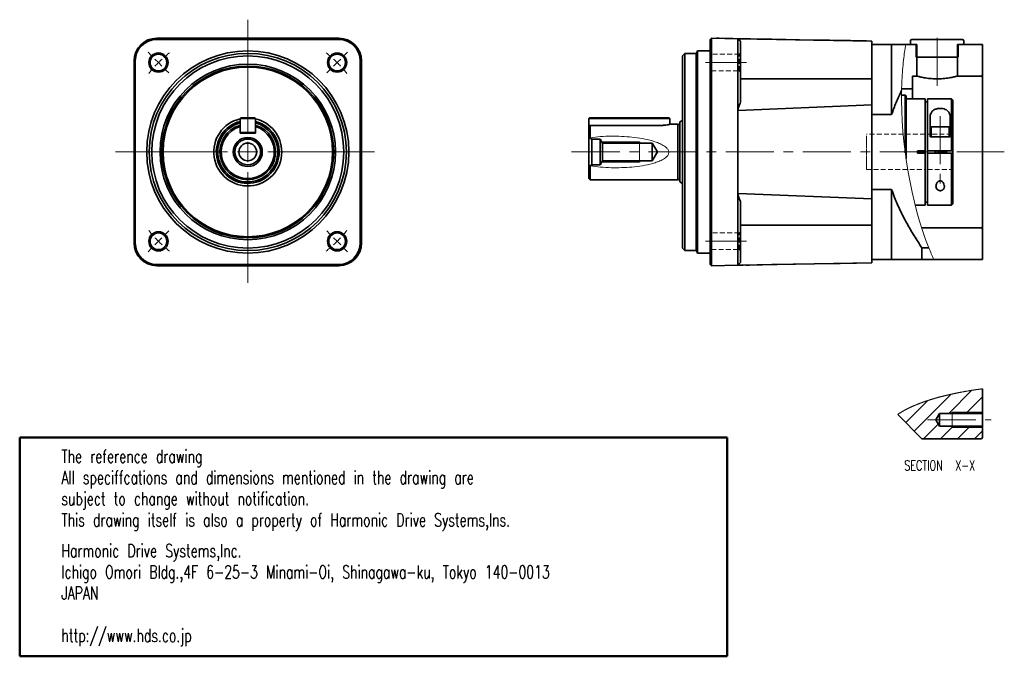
# Model space of a CAD drawing. Header units: millimetres. Extents: x 13 to 615, y 13 to 268.
# Tile 1 of 2: x 13 to 402, y 13 to 265. Entities that reach past the tile are written whole.
import ezdxf

# ---------------------------------------------------------------- set-up
doc = ezdxf.new("R2010")
doc.units = ezdxf.units.MM
doc.header["$LTSCALE"] = 1.5
doc.linetypes.add('CENTERX2', pattern=[20.32, 12.7, -2.54, 2.54, -2.54])
doc.linetypes.add('HIDDEN', pattern=[1.905, 1.27, -0.635])
doc.layers.add('注記', color=190, linetype='Continuous')
doc.styles.add('SLDTEXTSTYLE2', font='TXT', dxfattribs={"width": 0.7, "bigfont": 'bigfont'})

# ---------------------------------------------------------------- blocks, each defined once
blk = doc.blocks.new('SW_NOTE_0_2')
at = {"layer": '注記', "color": 0, "attachment_point": 1, "style": 'SLDTEXTSTYLE2'}
for s, insert, char_height in [('Harmonic Drive Systems,Inc.', (0, 6.65), 5.1594), ('Ichigo Omori Bldg.,4F 6-25-3 Minami-Oi, Shinagawa-ku, Tokyo 140-0013', (0, -1.73), 5.1594), ('JAPAN', (0, -10.11), 5.159), ('http://www.hds.co.jp', (0, -26.87), 5.1594)]:
    blk.add_mtext(s, dxfattribs=dict(at, insert=insert, char_height=char_height))
blk = doc.blocks.new('SW_NOTE_0_3')
at = {"layer": '注記', "color": 0, "char_height": 5.1594, "attachment_point": 1, "style": 'SLDTEXTSTYLE2'}
for s, insert in [('The reference drawing', (0, 6.65)), ('All speciffcations and dimensions mentioned in the drawing are', (0, -1.73)), ('subject to change without notification.', (0, -10.11)), ('This drawing itself is also a property of Harmonic Drive Systems,Ins.', (0, -18.49))]:
    blk.add_mtext(s, dxfattribs=dict(at, insert=insert))
blk = doc.blocks.new('SW_CENTERMARKSYMBOL_0')
at = {"color": 0, "linetype": 'Continuous', "lineweight": 18}
for p, q in [((0, 8), (0, 52.32)), ((0, 0), (0, 4)), ((-8, 0), (-52.37, 0)), ((0, 0), (-4, 0)), ((0, 0), (0, -4)), ((0, 0), (4, 0)), ((8, 0), (50.08, 0)), ((0, -8), (0, -51.8))]:
    blk.add_line(p, q, dxfattribs=at)
blk = doc.blocks.new('SW_CENTERMARKSYMBOL_1')
at = {"color": 0, "linetype": 'Continuous', "lineweight": 18}
for p, q in [((-2.83, 2.83), (-4.1, 4.1)), ((73.54, 2.83), (74.81, 4.1)), ((0, 0), (-1.41, 1.41)), ((0, 0), (1.41, -1.41)), ((70.71, 0), (69.3, -1.41)), ((70.71, 0), (72.12, 1.41)), ((2.83, -2.83), (4.1, -4.1)), ((67.88, -2.83), (66.61, -4.1)), ((0, -70.71), (1.41, -69.3)), ((2.83, -67.88), (4.1, -66.61)), ((67.88, -67.88), (66.61, -66.61)), ((70.71, -70.71), (69.3, -69.3)), ((-2.83, -73.54), (-4.1, -74.81)), ((0, -70.71), (-1.41, -72.12)), ((70.71, -70.71), (72.12, -72.12)), ((73.54, -73.54), (74.81, -74.81))]:
    blk.add_line(p, q, dxfattribs=at)
at = {"color": 0, "linetype": 'Continuous', "lineweight": 0}
for start, end in [(135, 137.2918), (132.7082, 135), (128.3537, 130.4163), (49.5837, 51.6463), (45, 47.2918), (42.7082, 45), (139.5837, 141.6463), (38.3537, 40.4163), (218.3537, 220.4163), (222.7082, 225), (315, 317.2918), (319.5837, 321.6463), (225, 227.2918), (229.5837, 231.6463), (308.3537, 310.4163), (312.7082, 315)]:
    blk.add_arc((35.36, -35.36), 50, start, end, dxfattribs=at)
blk = doc.blocks.new('SW_HATCH_0')
at = {"color": 0, "linetype": 'Continuous', "lineweight": 18}
for p, q in [((-4.21, 16), (-13.36, 6.84)), ((-21.74, 11.93), (-30.42, 3.26)), ((-12.51, 14.43), (-27.05, -0.11)), ((0, 13.47), (-6.63, 6.84)), ((-17.51, 2.69), (-23.36, -3.16)), ((-11.63, 1.84), (-16.63, -3.16)), ((-4.89, 1.84), (-9.89, -3.16)), ((0, 0), (-3.16, -3.16))]:
    blk.add_line(p, q, dxfattribs=at)

msp = doc.modelspace()

# ---------------------------------------------------------------- linework, layer by layer
at = {"color": 7, "linetype": 'Continuous', "lineweight": 35}
for p, q in [((138.94, 257.39), (66.94, 257.39)), ((79.94, 257.4), (125.94, 257.4)), ((285.91, 256.89), (286.41, 257.39)), ((286.41, 257.39), (286.41, 248.39)), ((286.41, 257.38), (296.9, 257.2)), ((288.41, 257.4), (288.41, 257.35)), ((288.41, 257.4), (289.41, 257.38)), ((289.41, 257.38), (293.81, 257.3)), ((293.81, 257.3), (294.81, 257.29)), ((294.81, 257.29), (294.81, 257.24)), ((297.91, 256.18), (296.9, 257.2)), ((296.95, 257.2), (349.91, 256.28)), ((138.94, 256.89), (66.94, 256.89)), ((285.91, 248.39), (285.91, 256.89)), ((349.91, 251.6), (349.91, 255.9)), ((349.91, 254.89), (357.71, 254.89)), ((357.71, 254.89), (357.71, 227.18)), ((367.71, 254.89), (363.32, 254.89)), ((365.21, 256.39), (365.21, 254.89)), ((365.21, 254.89), (367.36, 254.89)), ((385.71, 256.89), (365.71, 256.89)), ((367.36, 254.89), (367.36, 250.19)), ((367.71, 242.39), (367.71, 254.89)), ((383.71, 254.89), (383.71, 242.39)), ((393.71, 254.89), (383.71, 254.89)), ((384.06, 250.19), (384.06, 254.89)), ((384.06, 254.89), (386.21, 254.89)), ((386.21, 254.89), (386.21, 256.39)), ((393.71, 254.89), (393.71, 242.89)), ((275.91, 251.39), (274.91, 250.39)), ((274.91, 212.39), (274.91, 250.39)), ((280.41, 251.39), (275.91, 251.39)), ((275.91, 212.39), (275.91, 251.39)), ((280.91, 252.39), (280.41, 251.39)), ((280.41, 212.39), (280.41, 251.39)), ((285.91, 252.39), (280.91, 252.39)), ((280.91, 212.39), (280.91, 252.39)), ((349.91, 251.6), (349.91, 248.71)), ((367.66, 249.89), (370.71, 249.89)), ((370.71, 249.89), (380.71, 249.89)), ((380.71, 249.89), (383.76, 249.89)), ((57.94, 248.39), (57.94, 176.39)), ((58.44, 248.39), (58.44, 176.39)), ((147.44, 176.39), (147.44, 248.39)), ((147.94, 176.39), (147.94, 248.39)), ((285.91, 176.39), (285.91, 248.39)), ((286.41, 176.39), (286.41, 248.39)), ((296.9, 228.87), (296.9, 248.2)), ((297.91, 248.2), (297.91, 232.05)), ((349.91, 248.71), (349.91, 246.87)), ((349.91, 246.87), (349.91, 241.32)), ((365.91, 242.39), (367.71, 242.39)), ((365.91, 237.39), (365.91, 242.39)), ((383.71, 242.39), (393.21, 242.39)), ((393.71, 242.89), (393.21, 242.39)), ((393.71, 242.89), (393.71, 181.89)), ((349.91, 241.35), (297.91, 241.35)), ((349.91, 241.35), (349.91, 240.08)), ((349.91, 232.67), (349.91, 240.08)), ((363.11, 234.89), (361.62, 234.89)), ((361.66, 237.39), (365.91, 237.39)), ((363.41, 234.59), (363.11, 234.89)), ((363.11, 211.98), (363.11, 234.89)), ((363.41, 234.59), (363.41, 209.79)), ((365.91, 233.39), (365.91, 237.39)), ((296.93, 228.84), (349.91, 230.97)), ((349.91, 230.97), (349.91, 230.99)), ((349.91, 230.96), (349.91, 230.97)), ((349.91, 230.96), (349.91, 230.92)), ((349.91, 193.86), (349.91, 230.92)), ((361.63, 232.24), (361.63, 232.24)), ((370.91, 233.39), (363.41, 233.39)), ((370.91, 233.39), (370.91, 212.89)), ((371.91, 232.19), (370.91, 232.19)), ((381.41, 233.39), (371.91, 233.39)), ((371.91, 233.39), (371.91, 212.89)), ((381.91, 232.89), (381.41, 233.39)), ((381.41, 212.89), (381.41, 233.39)), ((381.91, 232.89), (381.91, 212.89)), ((296.9, 228.83), (296.84, 228.83)), ((296.9, 228.84), (296.9, 228.87)), ((296.9, 228.83), (296.9, 228.84)), ((296.91, 228.83), (296.9, 228.83)), ((296.9, 228.81), (296.9, 228.83)), ((296.9, 196.01), (296.9, 228.77)), ((296.91, 228.86), (296.93, 228.84)), ((296.93, 228.84), (296.91, 228.83)), ((296.91, 228.83), (296.94, 228.83)), ((357.71, 227.18), (349.91, 227.18)), ((372.91, 218.39), (372.91, 225.99)), ((380.91, 225.99), (380.91, 218.39)), ((99.94, 225.64), (100.19, 225.89)), ((105.94, 225.64), (99.94, 225.64)), ((99.94, 225.64), (99.94, 220.14)), ((99.94, 219.89), (99.94, 222.45)), ((100.19, 225.89), (105.69, 225.89)), ((105.69, 225.89), (105.94, 225.64)), ((105.94, 225.64), (105.94, 220.14)), ((105.94, 219.89), (105.94, 222.45)), ((238.16, 225.89), (237.91, 225.64)), ((266.91, 225.64), (237.91, 225.64)), ((237.91, 225.64), (237.91, 222.45)), ((237.91, 217.97), (237.91, 222.45)), ((238.16, 225.89), (266.91, 225.89)), ((266.91, 222.92), (238.41, 222.92)), ((238.41, 222.91), (238.41, 218.04)), ((266.91, 225.89), (269.66, 225.89)), ((269.91, 225.64), (266.91, 225.64)), ((266.91, 222.91), (266.91, 222.92)), ((269.91, 225.64), (269.66, 225.89)), ((269.91, 223.35), (269.91, 225.64)), ((273.13, 223.39), (270.04, 223.39)), ((273.39, 223.31), (273.13, 223.39)), ((273.13, 212.39), (273.13, 223.39)), ((274.91, 224.84), (273.91, 224.26)), ((273.91, 212.39), (273.91, 224.26)), ((373.3, 222.19), (373.3, 218.39)), ((373.5, 222.39), (376.91, 222.39)), ((376.91, 222.39), (380.32, 222.39)), ((380.52, 218.39), (380.52, 222.19)), ((99.94, 220.14), (105.94, 220.14)), ((100.19, 219.89), (99.94, 220.14)), ((99.94, 219.89), (105.94, 219.89)), ((105.94, 220.14), (105.69, 219.89)), ((380.91, 218.39), (372.91, 218.39)), ((237.91, 217.97), (237.91, 206.96)), ((238.15, 218), (239.04, 217.49)), ((239.04, 217.49), (239.04, 207.29)), ((239.04, 217.49), (242.41, 217.49)), ((242.41, 217.49), (242.41, 207.29)), ((242.41, 217.49), (243.34, 215.89)), ((243.34, 208.89), (243.34, 215.89)), ((243.34, 215.89), (262.91, 215.89)), ((262.91, 215.89), (262.91, 208.89)), ((262.91, 215.89), (265.02, 212.39)), ((265.02, 212.39), (262.91, 208.89)), ((273.13, 201.39), (273.13, 212.39)), ((273.91, 200.52), (273.91, 212.39)), ((274.91, 174.39), (274.91, 212.39)), ((275.91, 173.39), (275.91, 212.39)), ((280.41, 173.39), (280.41, 212.39)), ((280.91, 172.39), (280.91, 212.39)), ((367.91, 212.89), (367.91, 211.89)), ((370.91, 212.89), (367.91, 212.89)), ((370.91, 211.89), (367.91, 211.89)), ((370.12, 212.89), (370.12, 211.89)), ((370.91, 212.89), (370.91, 212.39)), ((370.91, 212.39), (370.91, 211.89)), ((370.91, 211.89), (370.91, 191.39)), ((381.41, 212.89), (371.91, 212.89)), ((371.91, 212.89), (371.91, 212.39)), ((371.91, 212.39), (371.91, 211.89)), ((371.91, 211.89), (371.91, 191.39)), ((381.41, 211.89), (371.91, 211.89)), ((374.91, 212.89), (374.91, 211.89)), ((378.91, 211.89), (378.91, 212.89)), ((381.91, 212.89), (381.41, 212.89)), ((381.41, 191.39), (381.41, 211.89)), ((381.41, 211.89), (381.91, 211.89)), ((381.91, 211.89), (381.91, 212.89)), ((381.91, 211.89), (381.91, 191.89)), ((237.91, 201.89), (237.91, 206.96)), ((239.04, 207.29), (238.34, 206.89)), ((238.41, 206.88), (238.41, 201.39)), ((242.41, 207.29), (239.04, 207.29)), ((243.34, 208.89), (242.41, 207.29)), ((262.91, 208.89), (243.34, 208.89)), ((237.91, 201.89), (238.41, 201.39)), ((238.41, 201.39), (273.13, 201.39)), ((273.13, 201.39), (273.39, 201.47)), ((273.91, 200.52), (274.91, 199.94)), ((296.9, 195.95), (296.84, 195.95)), ((296.9, 195.95), (296.9, 195.98)), ((296.9, 195.94), (296.9, 195.95)), ((296.91, 195.95), (296.9, 195.95)), ((296.9, 195.91), (296.9, 195.94)), ((296.9, 176.58), (296.9, 195.91)), ((296.91, 195.95), (296.93, 195.94)), ((296.94, 195.95), (296.91, 195.95)), ((296.93, 195.94), (296.91, 195.93)), ((296.93, 195.94), (349.91, 193.81)), ((349.91, 197.6), (357.71, 197.6)), ((357.71, 197.6), (357.71, 169.89)), ((365.82, 196.54), (365.82, 196.54)), ((297.91, 192.74), (297.91, 176.58)), ((349.91, 193.86), (349.91, 193.83)), ((349.91, 193.81), (349.91, 193.83)), ((349.91, 193.79), (349.91, 193.81)), ((349.91, 184.7), (349.91, 192.12)), ((367.04, 191.39), (370.91, 191.39)), ((371.91, 192.59), (370.91, 192.59)), ((371.91, 191.39), (381.41, 191.39)), ((381.41, 191.39), (381.91, 191.89)), ((297.91, 183.43), (349.91, 183.43)), ((349.91, 184.7), (349.91, 183.43)), ((349.91, 183.47), (349.91, 177.91)), ((393.21, 182.39), (369.61, 182.39)), ((393.21, 182.39), (393.71, 181.89)), ((393.71, 181.89), (393.71, 169.89)), ((285.91, 167.89), (285.91, 176.39)), ((286.41, 176.39), (286.41, 167.39)), ((349.91, 177.91), (349.91, 176.08)), ((349.91, 176.08), (349.91, 173.18)), ((370.89, 178.59), (370.89, 178.59)), ((274.91, 174.39), (275.91, 173.39)), ((275.91, 173.39), (280.41, 173.39)), ((280.41, 173.39), (280.91, 172.39)), ((280.91, 172.39), (285.91, 172.39)), ((349.91, 168.88), (349.91, 173.18)), ((369.71, 174.41), (369.71, 169.89)), ((369.71, 174.41), (372.46, 174.41)), ((66.94, 167.89), (138.94, 167.89)), ((286.41, 167.39), (285.91, 167.89)), ((296.9, 167.58), (286.41, 167.4)), ((297.91, 168.6), (296.9, 167.58)), ((349.91, 168.51), (296.95, 167.58)), ((300.06, 167.64), (301.51, 167.66)), ((357.71, 169.89), (349.91, 169.89)), ((374.37, 169.89), (369.71, 169.89)), ((374.37, 169.89), (393.71, 169.89)), ((66.94, 167.39), (138.94, 167.39)), ((393.71, 118.7), (393.71, 108.95)), ((360.12, 108.54), (369.71, 98.95)), ((375.21, 106.45), (376.71, 108.95)), ((376.71, 103.95), (375.21, 106.45)), ((376.71, 108.95), (393.71, 108.95)), ((376.71, 103.95), (376.71, 108.95)), ((393.71, 103.95), (393.71, 108.95)), ((393.71, 103.95), (376.71, 103.95)), ((393.71, 103.95), (393.71, 99.45)), ((369.71, 98.95), (393.21, 98.95)), ((393.71, 99.45), (393.21, 98.95))]:
    msp.add_line(p, q, dxfattribs=at)
at = {"color": 7, "linetype": 'CENTERX2', "lineweight": 18}
for p, q in [((375.71, 238.49), (375.71, 260.65)), ((102.94, 238.36), (102.94, 246.77)), ((300.24, 247.75), (284.01, 247.75)), ((376.91, 226.59), (376.91, 198.79)), ((231.08, 212.39), (402.29, 212.39)), ((300.24, 177.04), (284.01, 177.04)), ((371.91, 106.45), (397.09, 106.45))]:
    msp.add_line(p, q, dxfattribs=at)
at = {"color": 1, "linetype": 'Continuous', "lineweight": 35}
msp.add_line((357.71, 254.89), (363.32, 254.89), dxfattribs=at)
at = {"color": 7, "linetype": 'HIDDEN', "lineweight": 18}
for p, q in [((285.91, 243.95), (285.91, 251.55)), ((285.91, 243.95), (285.91, 251.55)), ((286.41, 251.05), (285.91, 251.55)), ((286.41, 251.05), (285.91, 251.55)), ((297.41, 251.05), (286.41, 251.05)), ((297.41, 251.05), (286.41, 251.05)), ((286.41, 244.47), (286.41, 251.03)), ((286.41, 244.47), (286.41, 251.03)), ((297.91, 251.55), (297.41, 251.05)), ((297.91, 251.55), (297.41, 251.05)), ((297.41, 244.45), (297.41, 251.05)), ((297.41, 244.47), (297.41, 251.03)), ((297.91, 243.95), (297.91, 251.55)), ((297.91, 243.95), (297.91, 251.55)), ((285.91, 243.95), (286.41, 244.45)), ((285.91, 243.95), (286.41, 244.45)), ((286.41, 244.45), (297.41, 244.45)), ((286.41, 244.45), (297.41, 244.45)), ((297.41, 244.45), (297.91, 243.95)), ((297.41, 244.45), (297.91, 243.95)), ((347.71, 205.39), (347.71, 219.39)), ((370.91, 219.39), (347.71, 219.39)), ((347.71, 206.16), (347.71, 218.62)), ((370.91, 212.89), (370.91, 219.39)), ((371.91, 212.89), (371.91, 219.39)), ((381.41, 219.39), (371.91, 219.39)), ((381.41, 212.89), (381.41, 219.37)), ((370.91, 212.89), (370.12, 212.89)), ((370.91, 211.89), (370.12, 211.89)), ((370.91, 211.89), (370.91, 205.4)), ((381.41, 212.89), (371.91, 212.89)), ((371.91, 211.89), (371.91, 205.4)), ((381.41, 211.89), (371.91, 211.89)), ((376.96, 212.89), (381.41, 212.89)), ((376.96, 211.89), (376.96, 212.89)), ((376.96, 211.89), (381.41, 211.89)), ((381.41, 211.89), (381.41, 205.41)), ((347.71, 205.39), (370.91, 205.39)), ((371.91, 205.39), (381.41, 205.39)), ((285.91, 173.24), (285.91, 180.84)), ((285.91, 173.24), (285.91, 180.84)), ((286.41, 180.34), (285.91, 180.84)), ((286.41, 180.34), (285.91, 180.84)), ((297.41, 180.34), (286.41, 180.34)), ((297.41, 180.34), (286.41, 180.34)), ((286.41, 173.75), (286.41, 180.32)), ((286.41, 173.75), (286.41, 180.32)), ((297.91, 180.84), (297.41, 180.34)), ((297.91, 180.84), (297.41, 180.34)), ((297.41, 173.74), (297.41, 180.34)), ((297.41, 173.75), (297.41, 180.32)), ((297.91, 173.24), (297.91, 180.84)), ((297.91, 173.24), (297.91, 180.84)), ((285.91, 173.24), (286.41, 173.74)), ((285.91, 173.24), (286.41, 173.74)), ((286.41, 173.74), (297.41, 173.74)), ((286.41, 173.74), (297.41, 173.74)), ((297.41, 173.74), (297.91, 173.24)), ((297.41, 173.74), (297.91, 173.24))]:
    msp.add_line(p, q, dxfattribs=at)
at = {"color": 7, "linetype": 'Continuous', "lineweight": 18}
for p, q in [((361.71, 231.86), (361.64, 231.86)), ((361.71, 231.86), (361.64, 231.86)), ((243.05, 216.39), (257.91, 216.39)), ((375.29, 212.89), (375.29, 211.89)), ((375.29, 212.89), (375.29, 211.89)), ((378.53, 211.89), (378.53, 212.89)), ((378.53, 211.89), (378.53, 212.89)), ((257.91, 208.39), (243.05, 208.39)), ((381.71, 109.45), (393.71, 109.45)), ((393.71, 103.45), (381.71, 103.45))]:
    msp.add_line(p, q, dxfattribs=at)
at = {"color": 7, "linetype": 'Continuous', "lineweight": 25}
for p, q in [((257.91, 216.39), (257.91, 215.89)), ((257.91, 208.89), (257.91, 208.39)), ((381.71, 108.95), (381.71, 109.45)), ((381.71, 103.45), (381.71, 103.95))]:
    msp.add_line(p, q, dxfattribs=at)
at = {"color": 7, "linetype": 'Continuous', "lineweight": 50}
for p, q in [((12.69, 99.4), (292.62, 99.4)), ((12.69, 99.4), (12.69, 12.87)), ((292.62, 99.4), (292.62, 12.87)), ((12.69, 12.87), (292.62, 12.87))]:
    msp.add_line(p, q, dxfattribs=at)
at = {"color": 7, "linetype": 'Continuous', "lineweight": 35, "flags": 128}
for points in [[(310.3, 256.97), (310.2, 256.97), (309.8, 256.98), (308.21, 257), (301.81, 257.11), (296.9, 257.2)], [(335.25, 256.53), (335.15, 256.53), (334.75, 256.54), (333.15, 256.57), (326.76, 256.68), (310.3, 256.97)], [(349.91, 256.27), (349.81, 256.28), (349.41, 256.28), (347.82, 256.31), (341.42, 256.42), (335.25, 256.53)], [(296.9, 167.58), (297, 167.59), (297.4, 167.59), (298.99, 167.62), (305.39, 167.73), (306.66, 167.75), (310.3, 167.82)], [(310.3, 167.82), (310.4, 167.82), (310.8, 167.83), (312.4, 167.85), (318.8, 167.97), (335.25, 168.25)], [(335.25, 168.25), (335.35, 168.26), (335.75, 168.26), (337.35, 168.29), (343.74, 168.4), (349.91, 168.51)]]:
    msp.add_lwpolyline(points, dxfattribs=at)
at = {"color": 7, "linetype": 'Continuous', "lineweight": 0, "flags": 128}
for points in [[(257.91, 208.89), (257.91, 208.99), (257.91, 209.29), (257.91, 209.77), (257.91, 210.4), (257.91, 211.15), (257.91, 211.97), (257.91, 212.81), (257.91, 213.63), (257.91, 214.38), (257.91, 215.01), (257.91, 215.49), (257.91, 215.79), (257.91, 215.89)], [(381.71, 108.95), (381.71, 108.91), (381.71, 108.8), (381.71, 108.61), (381.71, 108.36), (381.71, 108.05), (381.71, 107.7), (381.71, 107.3), (381.71, 106.88), (381.71, 106.45), (381.71, 106.01), (381.71, 105.59), (381.71, 105.2), (381.71, 104.84), (381.71, 104.53), (381.71, 104.28), (381.71, 104.1), (381.71, 103.98), (381.71, 103.95)]]:
    msp.add_lwpolyline(points, dxfattribs=at)
at = {"color": 7, "linetype": 'Continuous', "lineweight": 18, "flags": 128}
msp.add_lwpolyline([(393.71, 118.7), (393.56, 118.69), (393.42, 118.67), (393.27, 118.65), (393.12, 118.63), (392.97, 118.61), (392.82, 118.59), (392.67, 118.57), (392.53, 118.55), (392.38, 118.52), (392.23, 118.5), (392.08, 118.48), (391.94, 118.46), (391.79, 118.44), (391.64, 118.42), (391.5, 118.4), (391.35, 118.38), (391.2, 118.36), (391.06, 118.34), (390.91, 118.31), (390.77, 118.29), (390.62, 118.27), (390.48, 118.25), (390.33, 118.23), (390.19, 118.2), (390.04, 118.18), (389.9, 118.16), (389.75, 118.14), (389.61, 118.12), (389.5, 118.1), (389.36, 118.08), (389.22, 118.05), (389.07, 118.03), (388.93, 118.01), (388.79, 117.98), (388.64, 117.96), (388.5, 117.94), (388.36, 117.91), (388.22, 117.89), (388.08, 117.87), (387.93, 117.84), (387.79, 117.82), (387.65, 117.79), (387.51, 117.77), (387.37, 117.75), (387.23, 117.72), (387.09, 117.7), (386.95, 117.67), (386.81, 117.65), (386.67, 117.62), (386.53, 117.6), (386.39, 117.57), (386.25, 117.55), (386.11, 117.52), (385.97, 117.5), (385.83, 117.47), (385.69, 117.45), (385.55, 117.42), (385.42, 117.39), (385.28, 117.37), (385.14, 117.34), (385, 117.32), (384.86, 117.29), (384.73, 117.26), (384.59, 117.24), (384.45, 117.21), (384.32, 117.18), (384.18, 117.16), (384.05, 117.13), (383.91, 117.1), (383.77, 117.08), (383.64, 117.05), (383.5, 117.02), (383.37, 117), (383.24, 116.97), (383.1, 116.94), (382.97, 116.91), (382.83, 116.89), (382.7, 116.86), (382.57, 116.83), (382.43, 116.8), (382.3, 116.77), (382.17, 116.74), (382.03, 116.72), (381.9, 116.69), (381.77, 116.66), (381.64, 116.63), (381.51, 116.6), (381.38, 116.57), (381.24, 116.54), (381.21, 116.54), (381.08, 116.51), (380.94, 116.48), (380.81, 116.45), (380.68, 116.42), (380.55, 116.39), (380.42, 116.36), (380.3, 116.33), (380.17, 116.3), (380.04, 116.27), (379.91, 116.24), (379.78, 116.21), (379.65, 116.18), (379.53, 116.15), (379.4, 116.12), (379.27, 116.09), (379.14, 116.06), (379.02, 116.03), (378.89, 116), (378.76, 115.96), (378.64, 115.93), (378.51, 115.9), (378.39, 115.87), (378.26, 115.84), (378.14, 115.81), (378.01, 115.78), (377.89, 115.75), (377.76, 115.71), (377.64, 115.68), (377.51, 115.65), (377.39, 115.62), (377.27, 115.59), (377.14, 115.55), (377.02, 115.52), (376.9, 115.49), (376.78, 115.46), (376.66, 115.42), (376.53, 115.39), (376.41, 115.36), (376.29, 115.33), (376.17, 115.29), (376.05, 115.26), (375.93, 115.23), (375.81, 115.19), (375.69, 115.16), (375.57, 115.13), (375.45, 115.09), (375.33, 115.06), (375.21, 115.03), (375.1, 114.99), (374.98, 114.96), (374.86, 114.93), (374.74, 114.89), (374.63, 114.86), (374.51, 114.82), (374.39, 114.79), (374.28, 114.75), (374.16, 114.72), (374.04, 114.69), (373.93, 114.65), (373.81, 114.62), (373.7, 114.58), (373.58, 114.55), (373.47, 114.51), (373.35, 114.48), (373.24, 114.44), (373.13, 114.41), (373.01, 114.37), (372.9, 114.33), (372.79, 114.3), (372.68, 114.26), (372.56, 114.23), (372.45, 114.19), (372.34, 114.16), (372.23, 114.12), (372.12, 114.08), (372.01, 114.05), (371.97, 114.04), (371.86, 114), (371.75, 113.96), (371.64, 113.93), (371.53, 113.89), (371.42, 113.85), (371.31, 113.82), (371.21, 113.78), (371.1, 113.74), (370.99, 113.71), (370.88, 113.67), (370.77, 113.63), (370.67, 113.59), (370.56, 113.56), (370.45, 113.52), (370.35, 113.48), (370.24, 113.44), (370.14, 113.41), (370.03, 113.37), (369.93, 113.33), (369.82, 113.29), (369.72, 113.26), (369.62, 113.22), (369.51, 113.18), (369.41, 113.14), (369.31, 113.1), (369.2, 113.07), (369.1, 113.03), (369, 112.99), (368.9, 112.95), (368.8, 112.91), (368.69, 112.87), (368.59, 112.83), (368.49, 112.79), (368.39, 112.76), (368.29, 112.72), (368.19, 112.68), (368.09, 112.64), (368, 112.6), (367.9, 112.56), (367.8, 112.52), (367.7, 112.48), (367.6, 112.44), (367.51, 112.4), (367.41, 112.36), (367.31, 112.32), (367.22, 112.28), (367.12, 112.24), (367.02, 112.2), (366.93, 112.16), (366.83, 112.12), (366.74, 112.08), (366.65, 112.04), (366.55, 112), (366.46, 111.96), (366.36, 111.92), (366.27, 111.88), (366.18, 111.84), (366.09, 111.8), (365.99, 111.76), (365.9, 111.71), (365.81, 111.67), (365.72, 111.63), (365.63, 111.59), (365.54, 111.55), (365.45, 111.51), (365.36, 111.47), (365.27, 111.43), (365.18, 111.38), (365.09, 111.34), (365, 111.3), (364.92, 111.26), (364.83, 111.22), (364.74, 111.18), (364.65, 111.13), (364.57, 111.09), (364.48, 111.05), (364.39, 111.01), (364.31, 110.97), (364.22, 110.92), (364.14, 110.88), (364.05, 110.84), (363.97, 110.8), (363.89, 110.75), (363.8, 110.71), (363.72, 110.67), (363.64, 110.63), (363.55, 110.58), (363.47, 110.54), (363.39, 110.5), (363.31, 110.45), (363.23, 110.41), (363.15, 110.37), (363.06, 110.32), (362.98, 110.28), (362.9, 110.24), (362.83, 110.19), (362.75, 110.15), (362.67, 110.11), (362.59, 110.06), (362.51, 110.02), (362.43, 109.98), (362.36, 109.93), (362.28, 109.89), (362.2, 109.84), (362.13, 109.8), (362.05, 109.76), (361.97, 109.71), (361.9, 109.67), (361.82, 109.62), (361.75, 109.58), (361.68, 109.54), (361.6, 109.49), (361.53, 109.45), (361.46, 109.4), (361.38, 109.36), (361.31, 109.31), (361.24, 109.27), (361.17, 109.22), (361.1, 109.18), (361.02, 109.13), (360.95, 109.09), (360.88, 109.04), (360.81, 109), (360.74, 108.95), (360.68, 108.91), (360.61, 108.86), (360.54, 108.82), (360.47, 108.77), (360.4, 108.73), (360.34, 108.68), (360.27, 108.64), (360.2, 108.59), (360.14, 108.55), (360.12, 108.54)], dxfattribs=at)
at = {"color": 7, "linetype": 'Continuous', "lineweight": 35}
for centre, radius in [((102.94, 212.39), 40), ((67.59, 247.75), 3.8), ((102.94, 212.39), 39), ((67.59, 247.75), 3.3), ((102.94, 212.39), 38), ((138.3, 247.75), 3.8), ((138.3, 247.75), 3.3), ((102.94, 212.39), 34.73), ((102.94, 212.39), 34), ((102.94, 212.39), 33.54), ((102.94, 212.39), 5.75), ((102.94, 212.39), 5.1), ((102.94, 212.39), 3.5), ((67.59, 177.04), 3.8), ((67.59, 177.04), 3.3), ((138.3, 177.04), 3.8), ((138.3, 177.04), 3.3)]:
    msp.add_circle(centre, radius, dxfattribs=at)
for centre, radius, start, end in [((66.94, 248.39), 9, 90, 180), ((79.88, 218.32), 39.08, 89.9061, 91.0388), ((126.02, 219.68), 37.72, 88.9408, 90.1143), ((138.94, 248.39), 9, 0, 90), ((66.94, 248.39), 8.5, 90, 180), ((138.94, 248.39), 8.5, 0, 90), ((365.71, 256.39), 0.5, 90, 180), ((385.71, 256.39), 0.5, 0, 90), ((367.66, 250.19), 0.3, 180, 270), ((383.76, 250.19), 0.3, 270, 0), ((341.7, 212.39), 48, 155.8256, 158.0224), ((102.94, 212.39), 13.45, 102.8849, 0), ((102.94, 212.39), 12.45, 103.8809, 0), ((102.94, 212.39), 12.38, 104.02, 0), ((102.94, 212.39), 11.87, 104.6363, 0), ((102.94, 212.39), 11, 106.9486, 73.0514), ((102.94, 212.39), 10.5, 106.6015, 73.3985), ((102.94, 212.39), 12.45, 0, 76.1191), ((102.94, 212.39), 13.45, 0, 77.1151), ((102.94, 212.39), 12.38, 0, 75.98), ((102.94, 212.39), 11.87, 0, 75.3637), ((273.51, 223.69), 0.4, 252.5, 0), ((373.5, 222.19), 0.2, 90, 180), ((380.32, 222.19), 0.2, 0, 90), ((273.51, 201.09), 0.4, 0, 107.5), ((341.7, 212.39), 48, 201.9776, 204.1744), ((66.94, 176.39), 9, 180, 270), ((66.94, 176.39), 8.5, 180, 270), ((138.94, 176.39), 8.5, 270, 0), ((138.94, 176.39), 9, 270, 0)]:
    msp.add_arc(centre, radius, start, end, dxfattribs=at)
at = {"color": 7, "linetype": 'Continuous', "lineweight": 18}
msp.add_ellipse((386.08, 213.04), major_axis=(-9.19, 64.15), ratio=0.353419, start_param=1.144098, end_param=2.165634, dxfattribs=at)
at = {"color": 7, "linetype": 'Continuous', "lineweight": 35}
for points, knots in [([(296.9, 248.2), (296.9, 248.3), (296.9, 248.51), (296.9, 248.81), (296.9, 249.11), (296.9, 249.41), (296.9, 249.7), (296.9, 249.99), (296.9, 250.28), (296.9, 250.56), (296.9, 250.84), (296.9, 251.11), (296.9, 251.38), (296.9, 252.11), (296.9, 253.24), (296.9, 254.61), (296.9, 255.73), (296.9, 256.38), (296.9, 256.72), (296.9, 256.89), (296.9, 257.03), (296.9, 257.13), (296.9, 257.19), (296.9, 257.2), (296.9, 257.2)], [0, 0, 0, 0, 0.021686, 0.043221, 0.064603, 0.085834, 0.106912, 0.127839, 0.148614, 0.169237, 0.189709, 0.210028, 0.230196, 0.250212, 0.375926, 0.500017, 0.624104, 0.749822, 0.789999, 0.830784, 0.872177, 0.914177, 0.956785, 1, 1, 1, 1]), ([(297.91, 256.18), (297.91, 256.18), (297.91, 256.18), (297.91, 256.17), (297.91, 256.14), (297.91, 256.1), (297.91, 256.01), (297.91, 255.85), (297.91, 255.59), (297.91, 255.25), (297.91, 254.85), (297.91, 254.38), (297.91, 253.85), (297.91, 253.27), (297.91, 252.64), (297.91, 251.97), (297.91, 251.26), (297.91, 250.52), (297.91, 249.89), (297.91, 249.37), (297.91, 248.98), (297.91, 248.59), (297.91, 248.33), (297.91, 248.2)], [0, 0, 0, 0, 0.020822, 0.041655, 0.062522, 0.093769, 0.12504, 0.187536, 0.250032, 0.312525, 0.375018, 0.43751, 0.500002, 0.562493, 0.624985, 0.687478, 0.749972, 0.812467, 0.874964, 0.90619, 0.937481, 0.968744, 1, 1, 1, 1]), ([(383.71, 242.39), (383.68, 242.38), (383.63, 242.37), (383.25, 242.27), (382.7, 242.14), (381.95, 241.97), (381.03, 241.79), (379.95, 241.61), (378.74, 241.45), (377.43, 241.35), (376.1, 241.3), (374.75, 241.31), (373.47, 241.38), (372.24, 241.51), (371.11, 241.66), (370.09, 241.84), (369.21, 242.02), (368.5, 242.19), (368.04, 242.31), (367.76, 242.38), (367.73, 242.39), (367.71, 242.39)], [0, 0, 0, 0, 0.060882, 0.111881, 0.164306, 0.216325, 0.269772, 0.323214, 0.37822, 0.431296, 0.486015, 0.537379, 0.590259, 0.641283, 0.693706, 0.746232, 0.800218, 0.853798, 0.908987, 0.953995, 1, 1, 1, 1]), ([(361.64, 236.64), (360.9, 235.1), (359.43, 232.02), (358.29, 228.8), (357.71, 227.18)], [0, 0, 0, 0, 0.498824, 1, 1, 1, 1]), ([(297.19, 230.36), (297.1, 230.13), (297.03, 229.9), (296.93, 229.41), (296.9, 229.15), (296.9, 228.89)], [0, 0, 0, 0, 0.5, 0.5, 1, 1, 1, 1]), ([(349.91, 232.67), (349.91, 232.41), (349.91, 232.14), (349.91, 231.59), (349.91, 231.31), (349.91, 231.03)], [0, 0, 0, 0, 0.5, 0.5, 1, 1, 1, 1]), ([(349.91, 231.03), (349.91, 231.02), (349.91, 231.01), (349.91, 231.01), (349.91, 231), (349.91, 231), (349.91, 230.99), (349.91, 230.99), (349.91, 230.99), (349.91, 230.99)], [0, 0, 0, 0, 0.00001961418, 0.00001961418, 0.00001961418, 0.0000363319, 0.0000363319, 0.0000363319, 0.00003958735, 0.00003958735, 0.00003958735, 0.00003958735]), ([(296.91, 228.86), (296.91, 228.86), (296.9, 228.87), (296.9, 228.87), (296.9, 228.87), (296.9, 228.88), (296.9, 228.88), (296.9, 228.89), (296.9, 228.89), (296.9, 228.89)], [0, 0, 0, 0, 0.00001656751, 0.00001656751, 0.00001656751, 0.00002999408, 0.00002999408, 0.00002999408, 0.00004286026, 0.00004286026, 0.00004286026, 0.00004286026]), ([(372.91, 225.99), (372.93, 226.31), (372.96, 226.93), (373.22, 227.69), (373.59, 228.27), (374.1, 228.81), (374.78, 229.22), (375.57, 229.47), (376.37, 229.63), (377.38, 229.65), (378.48, 229.44), (379.43, 229.02), (380.11, 228.46), (380.53, 227.82), (380.85, 227.04), (380.89, 226.4), (380.91, 225.99)], [0, 0, 0, 0, 0.083792, 0.167413, 0.220775, 0.274079, 0.363298, 0.408364, 0.453401, 0.531843, 0.605774, 0.681871, 0.765977, 0.82872, 0.891551, 1, 1, 1, 1]), ([(99.73, 222.91), (99.74, 222.92), (99.75, 222.92), (99.93, 222.97), (99.94, 222.97)], [0, 0, 0, 0, 0.933788, 1, 1, 1, 1]), ([(99.94, 222.76), (99.94, 222.81), (99.92, 222.85), (99.87, 222.9), (99.85, 222.91), (99.8, 222.92), (99.76, 222.92), (99.73, 222.91)], [0, 0, 0, 0, 0.5, 0.5, 0.75, 0.75, 1, 1, 1, 1]), ([(105.94, 222.97), (106.01, 222.95), (106.14, 222.92), (106.15, 222.92), (106.15, 222.91)], [0, 0, 0, 0, 0.543288, 1, 1, 1, 1]), ([(106.15, 222.91), (106.12, 222.92), (106.09, 222.92), (106.03, 222.91), (106.01, 222.9), (105.96, 222.85), (105.94, 222.81), (105.94, 222.76)], [0, 0, 0, 0, 0.25, 0.25, 0.5, 0.5, 1, 1, 1, 1]), ([(238.41, 222.91), (238.41, 222.92), (238.4, 222.92), (238.37, 222.91), (238.36, 222.9), (238.3, 222.85), (238.25, 222.81), (238.21, 222.76)], [0, 0, 0, 0, 0.25, 0.25, 0.5, 0.5, 1, 1, 1, 1]), ([(270.04, 223.38), (270.05, 223.38), (270.09, 223.4), (269.83, 223.32), (269.27, 223.18), (268.42, 223.01), (267.58, 222.92), (267.07, 222.92), (266.91, 222.91)], [0, 0, 0, 0, 0.061442, 0.268294, 0.476827, 0.691959, 0.907947, 1, 1, 1, 1]), ([(269.99, 223.37), (269.99, 223.37), (270, 223.38), (270.01, 223.38), (270.02, 223.38), (270.02, 223.38), (270.02, 223.38), (270.03, 223.39), (270.03, 223.39), (270.02, 223.38), (270.02, 223.38)], [0, 0, 0, 0, 0.076829, 0.148975, 0.179051, 0.200385, 0.229159, 0.282681, 0.423955, 1, 1, 1, 1]), ([(375.26, 198.79), (375.3, 198.49), (375.35, 198.02), (375.74, 197.5), (376.14, 197.22), (376.59, 197.07), (377.03, 197.05), (377.45, 197.13), (377.86, 197.32), (378.26, 197.68), (378.57, 198.31), (378.59, 199.16), (378.32, 199.98), (377.9, 200.55), (377.53, 200.86), (377.16, 201), (376.81, 201.03), (376.46, 200.93), (376.06, 200.69), (375.61, 200.16), (375.31, 199.48), (375.28, 198.99), (375.26, 198.79)], [0, 0, 0, 0, 0.0882415, 0.1403328, 0.1816051, 0.2150449, 0.2486233, 0.279156, 0.3108197, 0.3575503, 0.4228128, 0.5136205, 0.6065343, 0.6564912, 0.6951042, 0.7212116, 0.7475111, 0.7703608, 0.8031267, 0.8558349, 0.9428452, 1, 1, 1, 1]), ([(296.9, 195.89), (296.9, 195.89), (296.9, 195.9), (296.9, 195.9), (296.9, 195.91), (296.9, 195.91), (296.9, 195.91), (296.9, 195.92), (296.91, 195.92), (296.91, 195.93)], [0, 0, 0, 0, 0.00001279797, 0.00001279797, 0.00001279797, 0.00002550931, 0.00002550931, 0.00002550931, 0.00004281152, 0.00004281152, 0.00004281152, 0.00004281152]), ([(296.9, 195.89), (296.9, 195.63), (296.93, 195.38), (297.03, 194.89), (297.1, 194.65), (297.19, 194.43)], [0, 0, 0, 0, 0.5, 0.5, 1, 1, 1, 1]), ([(357.71, 197.6), (358.08, 196.54), (359.07, 193.7), (361.06, 189.21), (363.68, 184.16), (366.57, 179.22), (368.67, 176.01), (369.71, 174.41)], [0, 0, 0, 0, 0.128795, 0.344653, 0.561555, 0.780575, 1, 1, 1, 1]), ([(349.91, 193.79), (349.91, 193.79), (349.91, 193.78), (349.91, 193.78), (349.91, 193.77), (349.91, 193.77), (349.91, 193.76), (349.91, 193.76), (349.91, 193.76), (349.91, 193.76)], [0, 0, 0, 0, 0.00001960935, 0.00001960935, 0.00001960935, 0.00003630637, 0.00003630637, 0.00003630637, 0.00003958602, 0.00003958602, 0.00003958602, 0.00003958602]), ([(349.91, 193.76), (349.91, 193.47), (349.91, 193.19), (349.91, 192.64), (349.91, 192.38), (349.91, 192.12)], [0, 0, 0, 0, 0.5, 0.5, 1, 1, 1, 1]), ([(296.9, 167.58), (296.9, 167.58), (296.9, 167.59), (296.9, 167.6), (296.9, 167.63), (296.9, 167.66), (296.9, 167.71), (296.9, 167.76), (296.9, 167.83), (296.9, 167.9), (296.9, 167.98), (296.9, 168.07), (296.9, 168.16), (296.9, 168.45), (296.9, 169.05), (296.9, 170.18), (296.9, 171.55), (296.9, 172.76), (296.9, 173.67), (296.9, 174.22), (296.9, 174.79), (296.9, 175.38), (296.9, 175.97), (296.9, 176.38), (296.9, 176.58)], [0, 0, 0, 0, 0.0216862, 0.0432205, 0.064603, 0.0858336, 0.1069123, 0.1278391, 0.1486141, 0.1692373, 0.1897086, 0.2100281, 0.2301957, 0.2502116, 0.3759258, 0.5000168, 0.6241043, 0.7498219, 0.7899994, 0.8307844, 0.8721769, 0.9141769, 0.9567846, 1, 1, 1, 1]), ([(297.91, 176.58), (297.91, 176.5), (297.91, 176.32), (297.91, 176.06), (297.91, 175.76), (297.91, 175.41), (297.91, 174.9), (297.91, 174.26), (297.91, 173.52), (297.91, 172.81), (297.91, 172.14), (297.91, 171.51), (297.91, 170.93), (297.91, 170.4), (297.91, 169.94), (297.91, 169.53), (297.91, 169.2), (297.91, 168.93), (297.91, 168.77), (297.91, 168.68), (297.91, 168.64), (297.91, 168.61), (297.91, 168.6), (297.91, 168.6)], [0, 0, 0, 0, 0.020822, 0.041655, 0.062522, 0.093769, 0.12504, 0.187536, 0.250032, 0.312525, 0.375018, 0.43751, 0.500002, 0.562493, 0.624985, 0.687478, 0.749972, 0.812467, 0.874964, 0.90619, 0.937481, 0.968744, 1, 1, 1, 1]), ([(369.71, 169.89), (368.73, 169.89), (366.76, 169.89), (364.27, 169.89), (362.21, 169.89), (360.53, 169.89), (358.99, 169.89), (358.14, 169.89), (357.71, 169.89)], [0, 0, 0, 0, 0.206267, 0.412814, 0.558994, 0.705162, 0.852593, 1, 1, 1, 1])]:
    msp.add_open_spline(points, degree=3, knots=knots, dxfattribs=at)
for points in [[(349.91, 256.27), (349.91, 256.27), (349.91, 256.14), (349.91, 255.9)], [(99.94, 222.76), (99.94, 222.66), (99.94, 222.56), (99.94, 222.45)], [(105.94, 222.45), (105.94, 222.56), (105.94, 222.66), (105.94, 222.76)], [(237.91, 222.45), (238.01, 222.56), (238.11, 222.66), (238.21, 222.76)], [(349.91, 168.88), (349.91, 168.64), (349.91, 168.52), (349.91, 168.51)]]:
    msp.add_open_spline(points, degree=3, dxfattribs=at)
at = {"color": 7, "linetype": 'Continuous', "lineweight": 18}
for points, knots in [([(361.64, 236.64), (361.68, 237.99), (361.75, 240.82), (362.01, 244.88), (362.38, 248.63), (362.82, 251.99), (363.15, 253.92), (363.32, 254.89)], [0, 0, 0, 0, 0.196686, 0.410856, 0.62651, 0.812754, 1, 1, 1, 1]), ([(238.41, 218.04), (239.78, 218.23), (241.15, 218.37), (243.91, 218.56), (245.3, 218.61), (248.06, 218.65), (249.45, 218.62), (252.21, 218.5), (253.59, 218.4), (256.34, 218.1), (257.71, 217.91), (260.42, 217.42), (261.76, 217.13), (263.74, 216.55), (264.39, 216.33), (265.67, 215.84), (266.3, 215.57), (267.21, 215.08), (267.5, 214.9), (268.07, 214.51), (268.35, 214.3), (268.72, 213.94), (268.83, 213.82), (269.05, 213.55), (269.15, 213.41), (269.32, 213.11), (269.39, 212.95), (269.49, 212.61), (269.52, 212.44), (269.53, 212.1), (269.5, 211.92), (269.41, 211.58), (269.34, 211.42), (269.18, 211.12), (269.08, 210.98), (268.87, 210.71), (268.75, 210.58), (268.38, 210.22), (268.11, 210.01), (267.54, 209.63), (267.24, 209.45), (266.33, 208.97), (265.7, 208.7), (264.41, 208.23), (263.76, 208.02), (261.77, 207.47), (260.43, 207.19), (257.71, 206.73), (256.34, 206.56), (253.59, 206.31), (252.2, 206.23), (249.44, 206.14), (248.05, 206.14), (245.29, 206.21), (243.9, 206.28), (241.15, 206.51), (239.78, 206.67), (238.41, 206.88)], [0, 0, 0, 0, 0.0625, 0.0625, 0.125, 0.125, 0.1875, 0.1875, 0.25, 0.25, 0.3125, 0.3125, 0.375, 0.375, 0.40625, 0.40625, 0.4375, 0.4375, 0.453125, 0.453125, 0.46875, 0.46875, 0.476562, 0.476562, 0.484375, 0.484375, 0.492187, 0.492187, 0.5, 0.5, 0.507812, 0.507812, 0.515625, 0.515625, 0.523437, 0.523437, 0.53125, 0.53125, 0.546875, 0.546875, 0.5625, 0.5625, 0.59375, 0.59375, 0.625, 0.625, 0.6875, 0.6875, 0.75, 0.75, 0.8125, 0.8125, 0.875, 0.875, 0.9375, 0.9375, 1, 1, 1, 1]), ([(374.37, 169.89), (374.05, 170.61), (373.41, 172.05), (372.77, 173.62), (372.46, 174.41)], [0, 0, 0, 0, 0.499277, 1, 1, 1, 1])]:
    msp.add_open_spline(points, degree=3, knots=knots, dxfattribs=at)
for points in [[(238.41, 218.04), (238.25, 218.02), (238.08, 217.99), (237.91, 217.97)], [(237.91, 206.96), (238.08, 206.93), (238.25, 206.9), (238.41, 206.88)]]:
    msp.add_open_spline(points, degree=3, dxfattribs=at)

# ---------------------------------------------------------------- block references
at = {"color": 7, "linetype": 'Continuous', "lineweight": 0}
for name, p in [('SW_CENTERMARKSYMBOL_0', (102.94, 212.39)), ('SW_CENTERMARKSYMBOL_1', (67.59, 247.75))]:
    msp.add_blockref(name, p, dxfattribs=at)
at = {"color": 7, "linetype": 'Continuous', "lineweight": 18}
msp.add_blockref('SW_HATCH_0', (393.71, 102.1), dxfattribs=at)
at = {"layer": '注記'}
for name, p in [('SW_NOTE_0_3', (29.18, 87.92)), ('SW_NOTE_0_2', (29.18, 50.57))]:
    msp.add_blockref(name, p, dxfattribs=at)

# ---------------------------------------------------------------- texts
at = {"color": 7, "linetype": 'Continuous', "lineweight": 0, "insert": (376.73, 90.37), "char_height": 3.9688, "attachment_point": 2, "style": 'SLDTEXTSTYLE2'}
msp.add_mtext('SECTION  X-X', dxfattribs=at)

doc.saveas('drawing.dxf')
